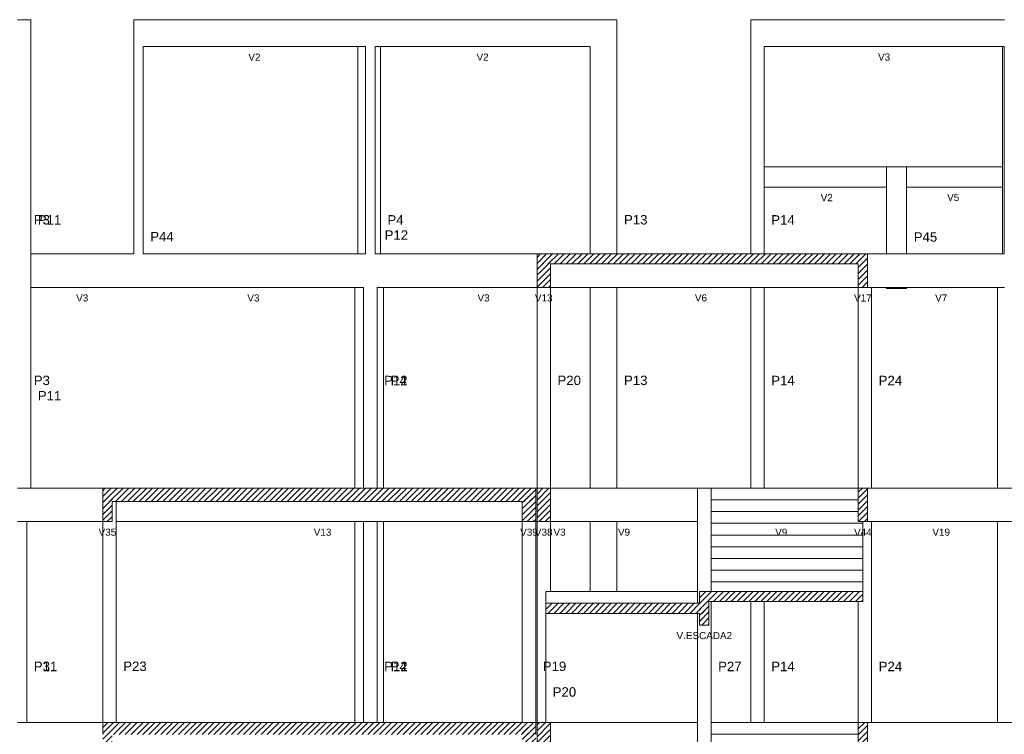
# Model space of a CAD drawing. Header units: millimetres. Extents: x 10 to 1250, y -62 to 528.
# Tile 106 of 256: x 113 to 128, y 147 to 158. Entities that reach past the tile are written whole.
import ezdxf

# ---------------------------------------------------------------- set-up
doc = ezdxf.new("R2010")
doc.units = ezdxf.units.MM
doc.header["$LTSCALE"] = 0.05
for name, color, linetype, lineweight in [('FO-Cotas', 5, 'Continuous', 5), ('FO-Níveis', 9, 'Continuous', 5), ('FO-Pilares pré-moldados', 3, 'Continuous', 20), ('FO-Seção das fundações', 9, 'Continuous', 5), ('FO-Títulos', 7, 'Continuous', 5)]:
    doc.layers.add(name, color=color, linetype=linetype, lineweight=lineweight)
doc.styles.add('Arial', font='arial.ttf')
pattern_1 = [(45, (-96.81562, -34.92108), (-0.08838835, 0.08838835), [])]

# ---------------------------------------------------------------- blocks, each defined once
blk = doc.blocks.new('AAA')
at = {"layer": 'FO-Níveis', "linetype": 'Continuous'}
h = blk.add_hatch(dxfattribs=at)
h.set_pattern_fill('ANSI31', color=256, style=0)
h.set_pattern_definition(pattern_1)
h.paths.add_polyline_path([(-39.9039, 39.2821), (-30.0239, 39.2821), (-30.0239, 39.5821), (-39.9039, 39.5821), (-39.9039, 39.2821)])
h = blk.add_hatch(dxfattribs=at)
h.set_pattern_fill('ANSI31', color=256, style=0)
h.set_pattern_definition(pattern_1)
h.paths.add_polyline_path([(-39.9039, 38.5821), (-39.5039, 38.5821), (-39.5039, 39.5821), (-39.9039, 39.5821), (-39.9039, 38.5821)])
h = blk.add_hatch(dxfattribs=at)
h.set_pattern_fill('ANSI31', color=256, style=0)
h.set_pattern_definition(pattern_1)
h.paths.add_polyline_path([(-30.3039, 38.5821), (-30.0239, 38.5821), (-30.0239, 39.5821), (-30.3039, 39.5821), (-30.3039, 38.5821)])
h = blk.add_hatch(dxfattribs=at)
h.set_pattern_fill('ANSI31', color=256, style=0)
h.set_pattern_definition(pattern_1)
h.paths.add_polyline_path([(-52.8839, 32.1821), (-39.9439, 32.1821), (-39.9439, 32.5821), (-52.8839, 32.5821), (-52.8839, 32.1821)])
h = blk.add_hatch(dxfattribs=at)
h.set_pattern_fill('ANSI31', color=256, style=0)
h.set_pattern_definition(pattern_1)
h.paths.add_polyline_path([(-52.8839, 31.5821), (-52.6039, 31.5821), (-52.6039, 32.5821), (-52.8839, 32.5821), (-52.8839, 31.5821)])
h = blk.add_hatch(dxfattribs=at)
h.set_pattern_fill('ANSI31', color=256, style=0)
h.set_pattern_definition(pattern_1)
h.paths.add_polyline_path([(-40.3439, 31.5821), (-39.9439, 31.5821), (-39.9439, 32.5821), (-40.3439, 32.5821), (-40.3439, 31.5821)])
h = blk.add_hatch(dxfattribs=at)
h.set_pattern_fill('ANSI31', color=256, style=0)
h.set_pattern_definition(pattern_1)
h.paths.add_polyline_path([(-39.9039, 31.5821), (-39.5039, 31.5821), (-39.5039, 32.5821), (-39.9039, 32.5821), (-39.9039, 31.5821)])
h = blk.add_hatch(dxfattribs=at)
h.set_pattern_fill('ANSI31', color=256, style=0)
h.set_pattern_definition(pattern_1)
h.paths.add_polyline_path([(-30.3039, 31.5821), (-30.0239, 31.5821), (-30.0239, 32.5821), (-30.3039, 32.5821), (-30.3039, 31.5821)])
h = blk.add_hatch(dxfattribs=at)
h.set_pattern_fill('ANSI31', color=256, style=0)
h.set_pattern_definition(pattern_1)
h.paths.add_polyline_path([(-35.0439, 29.1921), (-30.1639, 29.1921), (-30.1639, 29.4921), (-35.0439, 29.4921), (-35.0439, 29.1921)])
h = blk.add_hatch(dxfattribs=at)
h.set_pattern_fill('ANSI31', color=256, style=0)
h.set_pattern_definition(pattern_1)
h.paths.add_polyline_path([(-35.0439, 28.4921), (-34.7639, 28.4921), (-34.7639, 29.4921), (-35.0439, 29.4921), (-35.0439, 28.4921)])
h = blk.add_hatch(dxfattribs=at)
h.set_pattern_fill('ANSI31', color=256, style=0)
h.set_pattern_definition(pattern_1)
h.paths.add_polyline_path([(-39.6439, 28.8421), (-34.7639, 28.8421), (-34.7639, 29.1421), (-39.6439, 29.1421), (-39.6439, 28.8421)])
h = blk.add_hatch(dxfattribs=at)
h.set_pattern_fill('ANSI31', color=256, style=0)
h.set_pattern_definition(pattern_1)
h.paths.add_polyline_path([(-52.8839, 25.2221), (-39.9438, 25.2221), (-39.9438, 25.5821), (-52.8839, 25.5821), (-52.8839, 25.2221)])
h = blk.add_hatch(dxfattribs=at)
h.set_pattern_fill('ANSI31', color=256, style=0)
h.set_pattern_definition(pattern_1)
h.paths.add_polyline_path([(-52.8839, 24.5821), (-52.6039, 24.5821), (-52.6039, 25.5821), (-52.8839, 25.5821), (-52.8839, 24.5821)])
h = blk.add_hatch(dxfattribs=at)
h.set_pattern_fill('ANSI31', color=256, style=0)
h.set_pattern_definition(pattern_1)
h.paths.add_polyline_path([(-40.3439, 24.5821), (-39.9439, 24.5821), (-39.9439, 25.5821), (-40.3439, 25.5821), (-40.3439, 24.5821)])
h = blk.add_hatch(dxfattribs=at)
h.set_pattern_fill('ANSI31', color=256, style=0)
h.set_pattern_definition(pattern_1)
h.paths.add_polyline_path([(-39.9039, 24.5821), (-39.5039, 24.5821), (-39.5039, 25.5821), (-39.9039, 25.5821), (-39.9039, 24.5821)])
h = blk.add_hatch(dxfattribs=at)
h.set_pattern_fill('ANSI31', color=256, style=0)
h.set_pattern_definition(pattern_1)
h.paths.add_polyline_path([(-30.3039, 24.5821), (-30.0239, 24.5821), (-30.0239, 25.5821), (-30.3039, 25.5821), (-30.3039, 24.5821)])
at = {"layer": 'FO-Cotas'}
for p, q in [((-55.1559, 46.5821), (-55.4359, 46.5821)), ((-55.0359, 46.5821), (-55.1559, 46.5821)), ((-55.0359, 42.1821), (-55.0359, 46.5821)), ((-51.9559, 46.5821), (-51.9559, 45.7821)), ((-51.7044, 46.5821), (-51.9559, 46.5821)), ((-51.6759, 46.5821), (-51.7044, 46.5821)), ((-45.2554, 46.5821), (-51.6759, 46.5821)), ((-45.2308, 46.5821), (-45.2554, 46.5821)), ((-45.1738, 46.5821), (-45.2308, 46.5821)), ((-45.0259, 46.5821), (-45.1738, 46.5821)), ((-44.7459, 46.5821), (-45.0259, 46.5821)), ((-44.6434, 46.5821), (-44.7459, 46.5821)), ((-44.5862, 46.5821), (-44.6434, 46.5821)), ((-38.3159, 46.5821), (-44.5862, 46.5821)), ((-37.9444, 46.5821), (-38.3159, 46.5821)), ((-37.9159, 46.5821), (-37.9444, 46.5821)), ((-37.8874, 46.5821), (-37.9159, 46.5821)), ((-37.7959, 46.5821), (-37.8874, 46.5821)), ((-37.5159, 46.5821), (-37.7959, 46.5821)), ((-37.5159, 45.7821), (-37.5159, 46.5821)), ((-33.5159, 46.5821), (-33.5159, 45.7821)), ((-33.2359, 46.5821), (-33.5159, 46.5821)), ((-33.1443, 46.5821), (-33.2359, 46.5821)), ((-33.1159, 46.5821), (-33.1443, 46.5821)), ((-25.9882, 46.5821), (-33.1159, 46.5821)), ((-25.9439, 46.5821), (-25.9882, 46.5821)), ((-25.9313, 46.5821), (-25.9439, 46.5821)), ((-51.9559, 45.7821), (-51.9559, 42.1821)), ((-51.6759, 45.7821), (-45.2554, 45.7821)), ((-51.6759, 42.1821), (-51.6759, 45.7821)), ((-45.2554, 45.7821), (-45.2554, 42.1821)), ((-45.2554, 45.7821), (-45.2308, 45.7821)), ((-45.2308, 45.7821), (-45.1738, 45.7821)), ((-45.1738, 45.7821), (-45.0259, 45.7821)), ((-45.0259, 45.7821), (-45.0259, 42.1821)), ((-44.7459, 45.7821), (-44.6434, 45.7821)), ((-44.7459, 42.1821), (-44.7459, 45.7821)), ((-44.6434, 45.7821), (-44.5862, 45.7821)), ((-44.5862, 42.1821), (-44.5862, 45.7821)), ((-44.5862, 45.7821), (-38.3159, 45.7821)), ((-38.3159, 45.7821), (-38.3159, 42.1821)), ((-37.5159, 42.1821), (-37.5159, 45.7821)), ((-33.5159, 45.7821), (-33.5159, 42.1821)), ((-33.1159, 45.7821), (-25.9882, 45.7821)), ((-33.1159, 42.1821), (-33.1159, 45.7821)), ((-25.9882, 45.7821), (-25.9882, 42.1821)), ((-25.9882, 45.7821), (-25.9439, 45.7821)), ((-25.9439, 45.7821), (-25.9439, 42.1821)), ((-55.0359, 39.5821), (-55.0359, 42.1821)), ((-51.9559, 42.1821), (-51.9559, 39.5821)), ((-51.6759, 39.5821), (-51.6759, 42.1821)), ((-45.2554, 42.1821), (-45.2554, 39.5821)), ((-45.0259, 42.1821), (-45.0259, 39.5821)), ((-44.7459, 39.5821), (-44.7459, 42.1821)), ((-44.5862, 39.5821), (-44.5862, 42.1821)), ((-38.3159, 42.1821), (-38.3159, 39.5821)), ((-37.5159, 39.5821), (-37.5159, 42.1821)), ((-33.5159, 42.1821), (-33.5159, 41.5821)), ((-29.4559, 42.1821), (-33.1159, 42.1821)), ((-33.1159, 42.1821), (-33.1159, 41.5821)), ((-29.4559, 42.1821), (-29.4559, 41.5821)), ((-29.1359, 42.1821), (-29.4559, 42.1821)), ((-29.0244, 42.1821), (-29.1359, 42.1821)), ((-28.9675, 42.1821), (-29.0244, 42.1821)), ((-28.8559, 42.1821), (-28.9675, 42.1821)), ((-28.8559, 41.5821), (-28.8559, 42.1821)), ((-25.9882, 42.1821), (-28.8559, 42.1821)), ((-25.9882, 42.1821), (-25.9882, 41.5821)), ((-25.9439, 42.1821), (-25.9439, 41.5821)), ((-33.5159, 41.5821), (-33.5159, 39.5821)), ((-33.1159, 39.5821), (-33.1159, 41.5821)), ((-33.1159, 41.5821), (-29.4559, 41.5821)), ((-29.4559, 41.5821), (-29.4559, 39.5821)), ((-28.8559, 39.5821), (-28.8559, 41.5821)), ((-28.8559, 41.5821), (-25.9882, 41.5821)), ((-25.9882, 41.5821), (-25.9882, 39.5821)), ((-25.9439, 41.5821), (-25.9439, 39.5821)), ((-51.9844, 39.5821), (-55.0359, 39.5821)), ((-55.0359, 38.5821), (-55.0359, 39.5821)), ((-51.9559, 39.5821), (-51.9844, 39.5821)), ((-45.3533, 39.5821), (-51.6759, 39.5821)), ((-45.3286, 39.5821), (-45.3533, 39.5821)), ((-45.2717, 39.5821), (-45.3286, 39.5821)), ((-45.2554, 39.5821), (-45.2717, 39.5821)), ((-45.0859, 39.5821), (-45.2554, 39.5821)), ((-45.0259, 39.5821), (-45.0859, 39.5821)), ((-44.6859, 39.5821), (-44.7459, 39.5821)), ((-44.5862, 39.5821), (-44.6859, 39.5821)), ((-44.5454, 39.5821), (-44.5862, 39.5821)), ((-44.4884, 39.5821), (-44.5454, 39.5821)), ((-39.9039, 39.5821), (-44.4884, 39.5821)), ((-29.9039, 39.5821), (-30.0239, 39.5821)), ((-29.4559, 39.5821), (-29.9039, 39.5821)), ((-29.1359, 39.5821), (-29.4559, 39.5821)), ((-29.0243, 39.5821), (-29.1359, 39.5821)), ((-28.9675, 39.5821), (-29.0243, 39.5821)), ((-28.8559, 39.5821), (-28.9675, 39.5821)), ((-26.1439, 39.5821), (-28.8559, 39.5821)), ((-25.9882, 39.5821), (-26.1439, 39.5821)), ((-25.9439, 39.5821), (-25.9882, 39.5821)), ((-25.9312, 39.5821), (-25.9439, 39.5821)), ((-55.0359, 38.5821), (-51.9844, 38.5821)), ((-55.0359, 32.5821), (-55.0359, 38.5821)), ((-51.9844, 38.5821), (-51.9559, 38.5821)), ((-51.9275, 38.5821), (-51.9559, 38.5821)), ((-51.7044, 38.5821), (-51.9275, 38.5821)), ((-51.6759, 38.5821), (-51.7044, 38.5821)), ((-51.6759, 38.5821), (-45.3533, 38.5821)), ((-45.3533, 38.5821), (-45.3533, 32.5821)), ((-45.3533, 38.5821), (-45.3286, 38.5821)), ((-45.3286, 38.5821), (-45.2717, 38.5821)), ((-45.2717, 38.5821), (-45.0859, 38.5821)), ((-45.0859, 38.5821), (-45.0859, 32.5821)), ((-44.6859, 38.5821), (-44.5454, 38.5821)), ((-44.6859, 32.5821), (-44.6859, 38.5821)), ((-44.5454, 38.5821), (-44.4884, 38.5821)), ((-44.4884, 32.5821), (-44.4884, 38.5821)), ((-44.4884, 38.5821), (-39.9039, 38.5821)), ((-39.9039, 38.5821), (-39.9039, 32.5821)), ((-39.5039, 32.5821), (-39.5039, 38.5821)), ((-39.5039, 38.5821), (-38.3159, 38.5821)), ((-38.3159, 38.5821), (-38.3159, 32.5821)), ((-38.3159, 38.5821), (-37.9444, 38.5821)), ((-37.9444, 38.5821), (-37.9159, 38.5821)), ((-37.9159, 38.5821), (-37.8875, 38.5821)), ((-37.8875, 38.5821), (-37.7959, 38.5821)), ((-37.7959, 38.5821), (-37.5159, 38.5821)), ((-37.5159, 32.5821), (-37.5159, 38.5821)), ((-37.5159, 38.5821), (-37.4767, 38.5821)), ((-37.4767, 38.5821), (-37.3367, 38.5821)), ((-37.3367, 38.5821), (-37.1967, 38.5821)), ((-37.1967, 38.5821), (-33.5159, 38.5821)), ((-33.5159, 38.5821), (-33.5159, 32.5821)), ((-33.5159, 38.5821), (-33.2359, 38.5821)), ((-33.2359, 38.5821), (-33.1443, 38.5821)), ((-33.1443, 38.5821), (-33.1159, 38.5821)), ((-33.1159, 32.5821), (-33.1159, 38.5821)), ((-33.1159, 38.5821), (-30.3039, 38.5821)), ((-30.3039, 38.5821), (-30.3039, 32.5821)), ((-30.0239, 38.5821), (-29.9039, 38.5821)), ((-29.9039, 32.5821), (-29.9039, 38.5821)), ((-29.9039, 38.5821), (-29.4559, 38.5821)), ((-29.4559, 38.5821), (-29.4559, 38.5531)), ((-29.4559, 38.5821), (-29.1359, 38.5821)), ((-28.8559, 38.5531), (-29.4559, 38.5531)), ((-29.1359, 38.5821), (-29.0243, 38.5821)), ((-29.0243, 38.5821), (-28.9675, 38.5821)), ((-28.9675, 38.5821), (-28.8559, 38.5821)), ((-28.8559, 38.5531), (-28.8559, 38.5821)), ((-28.8559, 38.5821), (-26.1439, 38.5821)), ((-26.1439, 38.5821), (-26.1439, 32.5821)), ((-26.1439, 38.5821), (-25.9882, 38.5821)), ((-25.9882, 38.5821), (-25.9312, 38.5821)), ((-55.2959, 32.5821), (-55.4359, 32.5821)), ((-55.2128, 32.5821), (-55.2959, 32.5821)), ((-55.1559, 32.5821), (-55.2128, 32.5821)), ((-55.0359, 32.5821), (-55.1559, 32.5821)), ((-52.8839, 32.5821), (-55.0359, 32.5821)), ((-39.9039, 32.5821), (-39.9439, 32.5821)), ((-38.3159, 32.5821), (-39.5039, 32.5821)), ((-37.9444, 32.5821), (-38.3159, 32.5821)), ((-37.9159, 32.5821), (-37.9444, 32.5821)), ((-37.8875, 32.5821), (-37.9159, 32.5821)), ((-37.7959, 32.5821), (-37.8875, 32.5821)), ((-37.5159, 32.5821), (-37.7959, 32.5821)), ((-37.4359, 32.5821), (-37.5159, 32.5821)), ((-37.2959, 32.5821), (-37.4359, 32.5821)), ((-37.1559, 32.5821), (-37.2959, 32.5821)), ((-35.1039, 32.5821), (-37.1559, 32.5821)), ((-35.1039, 32.5821), (-35.1039, 31.5821)), ((-35.0439, 32.5821), (-35.1039, 32.5821)), ((-34.9039, 32.5821), (-35.0439, 32.5821)), ((-34.7639, 32.5821), (-34.9039, 32.5821)), ((-34.7039, 32.5821), (-34.7639, 32.5821)), ((-33.5159, 32.5821), (-34.7039, 32.5821)), ((-34.7039, 32.2321), (-34.7039, 32.5821)), ((-33.2359, 32.5821), (-33.5159, 32.5821)), ((-33.1444, 32.5821), (-33.2359, 32.5821)), ((-33.1159, 32.5821), (-33.1444, 32.5821)), ((-30.3039, 32.5821), (-33.1159, 32.5821)), ((-29.9039, 32.5821), (-30.0239, 32.5821)), ((-29.1359, 32.5821), (-29.9039, 32.5821)), ((-29.0244, 32.5821), (-29.1359, 32.5821)), ((-28.9959, 32.5821), (-29.0244, 32.5821)), ((-28.9675, 32.5821), (-28.9959, 32.5821)), ((-28.8559, 32.5821), (-28.9675, 32.5821)), ((-26.1439, 32.5821), (-28.8559, 32.5821)), ((-25.6239, 32.5821), (-26.1439, 32.5821)), ((-52.4839, 32.1821), (-52.4839, 31.5821)), ((-33.5159, 32.2321), (-34.7039, 32.2321)), ((-34.7039, 31.8821), (-34.7039, 32.2321)), ((-33.2359, 32.2321), (-33.5159, 32.2321)), ((-33.1444, 32.2321), (-33.2359, 32.2321)), ((-33.1159, 32.2321), (-33.1444, 32.2321)), ((-30.3039, 32.2321), (-33.1159, 32.2321)), ((-33.5159, 31.8821), (-34.7039, 31.8821)), ((-34.7039, 31.5821), (-34.7039, 31.8821)), ((-33.2359, 31.8821), (-33.5159, 31.8821)), ((-33.1444, 31.8821), (-33.2359, 31.8821)), ((-33.1159, 31.8821), (-33.1444, 31.8821)), ((-30.3039, 31.8821), (-33.1159, 31.8821)), ((-55.4359, 31.5821), (-55.2959, 31.5821)), ((-55.2959, 31.5821), (-55.2128, 31.5821)), ((-55.2128, 31.5821), (-55.1559, 31.5821)), ((-55.1559, 29.4921), (-55.1559, 31.5821)), ((-55.1559, 31.5821), (-52.8839, 31.5821)), ((-52.8839, 31.5821), (-52.8839, 29.4921)), ((-52.4839, 29.4921), (-52.4839, 31.5821)), ((-52.4839, 31.5821), (-51.9559, 31.5821)), ((-51.9559, 31.5821), (-51.8444, 31.5821)), ((-51.8444, 31.5821), (-51.8159, 31.5821)), ((-51.8159, 31.5821), (-51.7875, 31.5821)), ((-51.7875, 31.5821), (-51.6759, 31.5821)), ((-51.6759, 31.5821), (-45.3533, 31.5821)), ((-45.3533, 31.5821), (-45.3533, 29.4921)), ((-45.3533, 31.5821), (-45.3286, 31.5821)), ((-45.3286, 31.5821), (-45.2717, 31.5821)), ((-45.2717, 31.5821), (-45.0859, 31.5821)), ((-45.0859, 31.5821), (-45.0859, 29.4921)), ((-45.0859, 31.5821), (-45.0259, 31.5821)), ((-45.0259, 31.5821), (-44.7459, 31.5821)), ((-44.7459, 31.5821), (-44.6859, 31.5821)), ((-44.6859, 29.4921), (-44.6859, 31.5821)), ((-44.6859, 31.5821), (-44.5454, 31.5821)), ((-44.5454, 31.5821), (-44.4884, 31.5821)), ((-44.4884, 29.4921), (-44.4884, 31.5821)), ((-44.4884, 31.5821), (-40.3439, 31.5821)), ((-40.3439, 31.5821), (-40.3439, 29.4921)), ((-39.9439, 31.5821), (-39.9039, 31.5821)), ((-39.9439, 29.4921), (-39.9439, 31.5821)), ((-39.9039, 31.5821), (-39.9039, 29.4921)), ((-39.5039, 29.4921), (-39.5039, 31.5821)), ((-39.5039, 31.5821), (-38.3159, 31.5821)), ((-38.3159, 31.5821), (-38.3159, 29.4921)), ((-38.3159, 31.5821), (-37.9444, 31.5821)), ((-37.9444, 31.5821), (-37.9159, 31.5821)), ((-37.9159, 31.5821), (-37.8875, 31.5821)), ((-37.8875, 31.5821), (-37.7959, 31.5821)), ((-37.7959, 31.5821), (-37.5159, 31.5821)), ((-37.5159, 29.4921), (-37.5159, 31.5821)), ((-37.5159, 31.5821), (-37.4359, 31.5821)), ((-37.4359, 31.5821), (-37.2959, 31.5821)), ((-37.2959, 31.5821), (-37.1559, 31.5821)), ((-37.1559, 31.5821), (-35.1039, 31.5821)), ((-35.1039, 31.5821), (-35.1039, 29.4921)), ((-34.7039, 31.5321), (-34.7039, 31.5821)), ((-33.5159, 31.5321), (-34.7039, 31.5321)), ((-34.7039, 31.1821), (-34.7039, 31.5321)), ((-33.1159, 31.5321), (-33.5159, 31.5321)), ((-30.3039, 31.5321), (-33.1159, 31.5321)), ((-30.1639, 31.5321), (-30.3039, 31.5321)), ((-30.1639, 31.5321), (-30.1639, 31.5821)), ((-30.1639, 31.1821), (-30.1639, 31.5321)), ((-30.0239, 31.5821), (-29.9039, 31.5821)), ((-29.9039, 29.4921), (-29.9039, 31.5821)), ((-29.9039, 31.5821), (-29.1359, 31.5821)), ((-29.1359, 31.5821), (-29.0244, 31.5821)), ((-29.0244, 31.5821), (-28.9959, 31.5821)), ((-28.9959, 31.5821), (-28.9675, 31.5821)), ((-28.9675, 31.5821), (-28.8559, 31.5821)), ((-28.8559, 31.5821), (-26.1439, 31.5821)), ((-26.1439, 31.5821), (-26.1439, 29.4921)), ((-26.1439, 31.5821), (-25.6239, 31.5821)), ((-33.5159, 31.1821), (-34.7039, 31.1821)), ((-34.7039, 30.8321), (-34.7039, 31.1821)), ((-33.1159, 31.1821), (-33.5159, 31.1821)), ((-30.3039, 31.1821), (-33.1159, 31.1821)), ((-30.1639, 31.1821), (-30.3039, 31.1821)), ((-30.1639, 30.8321), (-30.1639, 31.1821)), ((-33.5159, 30.8321), (-34.7039, 30.8321)), ((-34.7039, 30.4821), (-34.7039, 30.8321)), ((-33.1159, 30.8321), (-33.5159, 30.8321)), ((-30.3039, 30.8321), (-33.1159, 30.8321)), ((-30.1639, 30.8321), (-30.3039, 30.8321)), ((-30.1639, 30.4821), (-30.1639, 30.8321)), ((-33.5159, 30.4821), (-34.7039, 30.4821)), ((-34.7039, 30.1321), (-34.7039, 30.4821)), ((-33.1159, 30.4821), (-33.5159, 30.4821)), ((-30.3039, 30.4821), (-33.1159, 30.4821)), ((-30.1639, 30.4821), (-30.3039, 30.4821)), ((-30.1639, 30.1321), (-30.1639, 30.4821)), ((-33.5159, 30.1321), (-34.7039, 30.1321)), ((-34.7039, 29.7821), (-34.7039, 30.1321)), ((-33.1159, 30.1321), (-33.5159, 30.1321)), ((-30.3039, 30.1321), (-33.1159, 30.1321)), ((-30.1639, 30.1321), (-30.3039, 30.1321)), ((-30.1639, 29.7821), (-30.1639, 30.1321)), ((-33.5159, 29.7821), (-34.7039, 29.7821)), ((-34.7039, 29.4921), (-34.7039, 29.7821)), ((-33.1159, 29.7821), (-33.5159, 29.7821)), ((-30.3039, 29.7821), (-33.1159, 29.7821)), ((-30.1639, 29.7821), (-30.3039, 29.7821)), ((-30.1639, 29.4921), (-30.1639, 29.7821)), ((-55.1559, 25.5821), (-55.1559, 29.4921)), ((-52.8839, 29.4921), (-52.8839, 25.5821)), ((-52.4839, 25.5821), (-52.4839, 29.4921)), ((-45.3533, 29.4921), (-45.3533, 25.5821)), ((-45.0859, 29.4921), (-45.0859, 25.5821)), ((-44.6859, 25.5821), (-44.6859, 29.4921)), ((-44.4884, 25.5821), (-44.4884, 29.4921)), ((-40.3439, 29.4921), (-40.3439, 25.5821)), ((-39.9439, 25.5821), (-39.9439, 29.4921)), ((-39.9039, 29.4921), (-39.9039, 25.5821)), ((-39.6439, 29.4921), (-39.6439, 29.1421)), ((-39.5039, 29.4921), (-39.6439, 29.4921)), ((-38.3159, 29.4921), (-39.5039, 29.4921)), ((-37.9159, 29.4921), (-38.3159, 29.4921)), ((-37.5159, 29.4921), (-37.9159, 29.4921)), ((-35.1039, 29.4921), (-37.5159, 29.4921)), ((-35.1039, 29.4921), (-35.1039, 29.1421)), ((-29.9039, 25.5821), (-29.9039, 29.4921)), ((-26.1439, 29.4921), (-26.1439, 25.5821)), ((-34.7039, 25.5821), (-34.7039, 29.1921)), ((-33.5159, 29.1921), (-33.5159, 25.5821)), ((-33.1159, 25.5821), (-33.1159, 29.1921)), ((-30.3039, 29.1921), (-30.3039, 25.5821)), ((-39.6439, 28.8421), (-39.6439, 25.5821)), ((-35.1039, 28.8421), (-35.1039, 25.5821)), ((-55.2959, 25.5821), (-55.4359, 25.5821)), ((-55.2128, 25.5821), (-55.2959, 25.5821)), ((-55.1559, 25.5821), (-55.2128, 25.5821)), ((-52.8839, 25.5821), (-55.1559, 25.5821)), ((-39.9039, 25.5821), (-39.9438, 25.5821)), ((-39.5039, 25.5821), (-38.3159, 25.5821)), ((-38.3159, 25.5821), (-37.9444, 25.5821)), ((-37.9444, 25.5821), (-37.9159, 25.5821)), ((-37.9159, 25.5821), (-37.8875, 25.5821)), ((-37.8875, 25.5821), (-37.7959, 25.5821)), ((-37.7959, 25.5821), (-37.5159, 25.5821)), ((-37.5159, 25.5821), (-37.4759, 25.5821)), ((-37.4759, 25.5821), (-37.3359, 25.5821)), ((-37.3359, 25.5821), (-37.1959, 25.5821)), ((-37.1959, 25.5821), (-35.1039, 25.5821)), ((-35.1039, 25.5821), (-35.1039, 24.5821)), ((-33.5159, 25.5821), (-34.7039, 25.5821)), ((-34.7039, 25.2321), (-34.7039, 25.5821)), ((-33.2359, 25.5821), (-33.5159, 25.5821)), ((-33.1444, 25.5821), (-33.2359, 25.5821)), ((-33.1159, 25.5821), (-33.1444, 25.5821)), ((-30.3039, 25.5821), (-33.1159, 25.5821)), ((-29.9039, 25.5821), (-30.0239, 25.5821)), ((-29.1359, 25.5821), (-29.9039, 25.5821)), ((-29.0244, 25.5821), (-29.1359, 25.5821)), ((-28.9959, 25.5821), (-29.0244, 25.5821)), ((-28.9675, 25.5821), (-28.9959, 25.5821)), ((-28.8559, 25.5821), (-28.9675, 25.5821)), ((-26.1439, 25.5821), (-28.8559, 25.5821)), ((-25.6239, 25.5821), (-26.1439, 25.5821)), ((-33.5159, 25.2321), (-34.7039, 25.2321)), ((-34.7039, 24.8821), (-34.7039, 25.2321)), ((-33.2359, 25.2321), (-33.5159, 25.2321)), ((-33.1444, 25.2321), (-33.2359, 25.2321)), ((-33.1159, 25.2321), (-33.1444, 25.2321)), ((-30.3039, 25.2321), (-33.1159, 25.2321))]:
    blk.add_line(p, q, dxfattribs=at)
at = {"layer": 'FO-Títulos'}
for p, q in [((-39.9039, 39.5821), (-39.9039, 39.2821)), ((-39.7039, 39.5821), (-39.9039, 39.5821)), ((-39.5039, 39.5821), (-39.7039, 39.5821)), ((-38.3159, 39.5821), (-39.5039, 39.5821)), ((-37.9444, 39.5821), (-38.3159, 39.5821)), ((-37.9159, 39.5821), (-37.9444, 39.5821)), ((-37.8875, 39.5821), (-37.9159, 39.5821)), ((-37.7959, 39.5821), (-37.8875, 39.5821)), ((-37.5159, 39.5821), (-37.7959, 39.5821)), ((-37.4767, 39.5821), (-37.5159, 39.5821)), ((-37.3367, 39.5821), (-37.4767, 39.5821)), ((-37.1967, 39.5821), (-37.3367, 39.5821)), ((-33.5159, 39.5821), (-37.1967, 39.5821)), ((-33.2359, 39.5821), (-33.5159, 39.5821)), ((-33.1443, 39.5821), (-33.2359, 39.5821)), ((-33.1159, 39.5821), (-33.1443, 39.5821)), ((-30.3039, 39.5821), (-33.1159, 39.5821)), ((-30.1639, 39.5821), (-30.3039, 39.5821)), ((-30.0239, 39.5821), (-30.1639, 39.5821)), ((-30.0239, 39.2821), (-30.0239, 39.5821)), ((-39.9039, 39.2821), (-39.9039, 38.5821)), ((-39.5039, 38.5821), (-39.5039, 39.2821)), ((-39.5039, 39.2821), (-38.3159, 39.2821)), ((-38.3159, 39.2821), (-37.9444, 39.2821)), ((-37.9444, 39.2821), (-37.9159, 39.2821)), ((-37.9159, 39.2821), (-37.8875, 39.2821)), ((-37.8875, 39.2821), (-37.7959, 39.2821)), ((-37.7959, 39.2821), (-37.5159, 39.2821)), ((-37.5159, 39.2821), (-37.4767, 39.2821)), ((-37.4767, 39.2821), (-37.3367, 39.2821)), ((-37.3367, 39.2821), (-37.1967, 39.2821)), ((-37.1967, 39.2821), (-33.5159, 39.2821)), ((-33.5159, 39.2821), (-33.2359, 39.2821)), ((-33.2359, 39.2821), (-33.1443, 39.2821)), ((-33.1443, 39.2821), (-33.1159, 39.2821)), ((-33.1159, 39.2821), (-30.3039, 39.2821)), ((-30.3039, 39.2821), (-30.3039, 38.5821)), ((-30.0239, 38.5821), (-30.0239, 39.2821)), ((-39.9039, 38.5821), (-39.7039, 38.5821)), ((-39.7039, 38.5821), (-39.5039, 38.5821)), ((-30.3039, 38.5821), (-30.1639, 38.5821)), ((-30.1639, 38.5821), (-30.0239, 38.5821)), ((-52.8839, 32.5821), (-52.8839, 32.1821)), ((-52.7439, 32.5821), (-52.8839, 32.5821)), ((-52.6039, 32.5821), (-52.7439, 32.5821)), ((-52.4839, 32.5821), (-52.6039, 32.5821)), ((-51.9559, 32.5821), (-52.4839, 32.5821)), ((-51.8444, 32.5821), (-51.9559, 32.5821)), ((-51.8159, 32.5821), (-51.8444, 32.5821)), ((-51.7875, 32.5821), (-51.8159, 32.5821)), ((-51.6759, 32.5821), (-51.7875, 32.5821)), ((-45.3533, 32.5821), (-51.6759, 32.5821)), ((-45.3286, 32.5821), (-45.3533, 32.5821)), ((-45.2717, 32.5821), (-45.3286, 32.5821)), ((-45.0859, 32.5821), (-45.2717, 32.5821)), ((-45.0259, 32.5821), (-45.0859, 32.5821)), ((-44.7459, 32.5821), (-45.0259, 32.5821)), ((-44.6859, 32.5821), (-44.7459, 32.5821)), ((-44.5454, 32.5821), (-44.6859, 32.5821)), ((-44.4884, 32.5821), (-44.5454, 32.5821)), ((-40.3439, 32.5821), (-44.4884, 32.5821)), ((-40.1439, 32.5821), (-40.3439, 32.5821)), ((-39.9439, 32.5821), (-40.1439, 32.5821)), ((-39.9439, 32.1821), (-39.9439, 32.5821)), ((-39.9039, 32.5821), (-39.9039, 31.5821)), ((-39.7039, 32.5821), (-39.9039, 32.5821)), ((-39.5039, 32.5821), (-39.7039, 32.5821)), ((-39.5039, 31.5821), (-39.5039, 32.5821)), ((-30.3039, 32.5821), (-30.3039, 32.2321)), ((-30.1639, 32.5821), (-30.3039, 32.5821)), ((-30.0239, 32.5821), (-30.1639, 32.5821)), ((-30.0239, 31.5821), (-30.0239, 32.5821)), ((-52.8839, 32.1821), (-52.8839, 31.5821)), ((-52.6039, 31.5821), (-52.6039, 32.1821)), ((-52.6039, 32.1821), (-52.4839, 32.1821)), ((-52.4839, 32.1821), (-51.9559, 32.1821)), ((-51.9559, 32.1821), (-51.8444, 32.1821)), ((-51.8444, 32.1821), (-51.8159, 32.1821)), ((-51.8159, 32.1821), (-51.7875, 32.1821)), ((-51.7875, 32.1821), (-51.6759, 32.1821)), ((-51.6759, 32.1821), (-45.3533, 32.1821)), ((-45.3533, 32.1821), (-45.3286, 32.1821)), ((-45.3286, 32.1821), (-45.2717, 32.1821)), ((-45.2717, 32.1821), (-45.0859, 32.1821)), ((-45.0859, 32.1821), (-45.0259, 32.1821)), ((-45.0259, 32.1821), (-44.7459, 32.1821)), ((-44.7459, 32.1821), (-44.6859, 32.1821)), ((-44.6859, 32.1821), (-44.5454, 32.1821)), ((-44.5454, 32.1821), (-44.4884, 32.1821)), ((-44.4884, 32.1821), (-40.3439, 32.1821)), ((-40.3439, 32.1821), (-40.3439, 31.5821)), ((-39.9439, 31.5821), (-39.9439, 32.1821)), ((-30.3039, 32.2321), (-30.3039, 31.8821)), ((-30.3039, 31.8821), (-30.3039, 31.5821)), ((-52.8839, 31.5821), (-52.7439, 31.5821)), ((-52.7439, 31.5821), (-52.6039, 31.5821)), ((-40.3439, 31.5821), (-40.1439, 31.5821)), ((-40.1439, 31.5821), (-39.9439, 31.5821)), ((-39.9039, 31.5821), (-39.7039, 31.5821)), ((-39.7039, 31.5821), (-39.5039, 31.5821)), ((-30.3039, 31.5821), (-30.1639, 31.5821)), ((-30.1639, 31.5821), (-30.0239, 31.5821)), ((-35.0439, 29.4921), (-35.0439, 29.1921)), ((-34.9039, 29.4921), (-35.0439, 29.4921)), ((-34.7639, 29.4921), (-34.9039, 29.4921)), ((-34.7039, 29.4921), (-34.7639, 29.4921)), ((-33.5159, 29.4921), (-34.7039, 29.4921)), ((-33.1159, 29.4921), (-33.5159, 29.4921)), ((-30.3039, 29.4921), (-33.1159, 29.4921)), ((-30.1639, 29.4921), (-30.3039, 29.4921)), ((-30.1639, 29.4321), (-30.1639, 29.4921)), ((-30.1639, 29.1921), (-30.1639, 29.4321)), ((-39.6439, 29.1421), (-39.6439, 28.8421)), ((-39.5039, 29.1421), (-39.6439, 29.1421)), ((-38.3159, 29.1421), (-39.5039, 29.1421)), ((-37.9159, 29.1421), (-38.3159, 29.1421)), ((-37.5159, 29.1421), (-37.9159, 29.1421)), ((-35.1039, 29.1421), (-37.5159, 29.1421)), ((-35.0439, 29.1421), (-35.1039, 29.1421)), ((-35.0439, 29.1921), (-35.0439, 29.1421)), ((-34.7639, 29.1421), (-34.7639, 29.1921)), ((-34.7639, 29.1921), (-34.7039, 29.1921)), ((-34.7639, 28.8421), (-34.7639, 29.1421)), ((-34.7039, 29.1921), (-33.5159, 29.1921)), ((-33.5159, 29.1921), (-33.1159, 29.1921)), ((-33.1159, 29.1921), (-30.3039, 29.1921)), ((-30.3039, 29.1921), (-30.1639, 29.1921)), ((-39.6439, 28.8421), (-39.5039, 28.8421)), ((-39.5039, 28.8421), (-38.3159, 28.8421)), ((-38.3159, 28.8421), (-37.9159, 28.8421)), ((-37.9159, 28.8421), (-37.5159, 28.8421)), ((-37.5159, 28.8421), (-35.1039, 28.8421)), ((-35.1039, 28.8421), (-35.0439, 28.8421)), ((-35.0439, 28.8421), (-35.0439, 28.4921)), ((-34.7639, 28.4921), (-34.7639, 28.8421)), ((-35.0439, 28.4921), (-34.9039, 28.4921)), ((-34.9039, 28.4921), (-34.7639, 28.4921)), ((-52.8839, 25.5821), (-52.8839, 25.2221)), ((-52.7439, 25.5821), (-52.8839, 25.5821)), ((-52.6039, 25.5821), (-52.7439, 25.5821)), ((-52.4839, 25.5821), (-52.6039, 25.5821)), ((-51.9559, 25.5821), (-52.4839, 25.5821)), ((-51.8444, 25.5821), (-51.9559, 25.5821)), ((-51.8159, 25.5821), (-51.8444, 25.5821)), ((-51.7875, 25.5821), (-51.8159, 25.5821)), ((-51.6759, 25.5821), (-51.7875, 25.5821)), ((-45.3533, 25.5821), (-51.6759, 25.5821)), ((-45.3286, 25.5821), (-45.3533, 25.5821)), ((-45.2717, 25.5821), (-45.3286, 25.5821)), ((-45.0859, 25.5821), (-45.2717, 25.5821)), ((-45.0259, 25.5821), (-45.0859, 25.5821)), ((-44.7459, 25.5821), (-45.0259, 25.5821)), ((-44.6859, 25.5821), (-44.7459, 25.5821)), ((-44.5454, 25.5821), (-44.6859, 25.5821)), ((-44.4884, 25.5821), (-44.5454, 25.5821)), ((-40.3439, 25.5821), (-44.4884, 25.5821)), ((-40.3437, 25.5821), (-40.3439, 25.5821)), ((-40.1439, 25.5821), (-40.3437, 25.5821)), ((-40.1437, 25.5821), (-40.1439, 25.5821)), ((-39.9438, 25.5821), (-40.1437, 25.5821)), ((-39.9438, 25.2221), (-39.9438, 25.5821)), ((-39.9039, 25.5821), (-39.9039, 24.5821)), ((-39.7039, 25.5821), (-39.9039, 25.5821)), ((-39.6439, 25.5821), (-39.7039, 25.5821)), ((-39.5039, 25.5821), (-39.6439, 25.5821)), ((-39.5039, 24.5821), (-39.5039, 25.5821)), ((-30.3039, 25.5821), (-30.3039, 25.2321)), ((-30.1639, 25.5821), (-30.3039, 25.5821)), ((-30.0239, 25.5821), (-30.1639, 25.5821)), ((-30.0239, 24.5821), (-30.0239, 25.5821)), ((-30.3039, 25.2321), (-30.3039, 24.8821))]:
    blk.add_line(p, q, dxfattribs=at)
at = {"layer": 'FO-Pilares pré-moldados', "char_height": 0.2824, "attachment_point": 7, "line_spacing_factor": 0.798, "style": 'Arial'}
for s, insert in [('P3', (-54.9441, 40.4585)), ('P11', (-54.8241, 40.4585)), ('P4', (-44.3744, 40.4585)), ('P13', (-37.3041, 40.4585)), ('P14', (-32.9041, 40.4585)), ('P44', (-51.4641, 39.9585)), ('P12', (-44.4585, 40.0053)), ('P45', (-28.6441, 39.944)), ('P3', (-54.9441, 35.6585)), ('P12', (-44.4741, 35.6585)), ('P4', (-44.2766, 35.6585)), ('P20', (-39.2921, 35.6585)), ('P13', (-37.3041, 35.6585)), ('P14', (-32.9041, 35.6585)), ('P24', (-29.6921, 35.6585)), ('P11', (-54.8241, 35.2031)), ('P3', (-54.9441, 27.1135)), ('P11', (-54.9441, 27.1135)), ('P23', (-52.2721, 27.1135)), ('P12', (-44.4741, 27.1135)), ('P4', (-44.2766, 27.1135)), ('P19', (-39.7321, 27.1135)), ('P27', (-34.4921, 27.1135)), ('P14', (-32.9041, 27.1135)), ('P24', (-29.6921, 27.1135)), ('P20', (-39.4358, 26.3476))]:
    blk.add_mtext(s, dxfattribs=dict(at, insert=insert))
at = {"layer": 'FO-Seção das fundações', "char_height": 0.2118, "attachment_point": 8, "line_spacing_factor": 0.798, "style": 'Arial'}
for s, insert in [('V2', (-48.3509, 45.3585)), ('V2', (-41.5309, 45.3585)), ('V3', (-29.5299, 45.3585)), (' V2', (-31.2859, 41.1585)), (' V5', (-27.5063, 41.1585)), ('V3', (-53.4959, 38.1585)), ('V3', (-48.3809, 38.1585)), ('V3', (-41.5009, 38.1585)), ('V13', (-39.7039, 38.1585)), ('V6', (-35.0039, 38.1585)), ('V17', (-30.1639, 38.1585)), ('V7', (-27.8239, 38.1585)), ('V35', (-52.7439, 31.1585)), ('V13', (-46.3139, 31.1585)), ('V39', (-40.1439, 31.1585)), ('V38', (-39.7039, 31.1585)), ('V3', (-39.2299, 31.1585)), ('V9', (-37.3039, 31.1585)), ('V9', (-32.6039, 31.1585)), ('V44', (-30.1639, 31.1585)), ('V19', (-27.8239, 31.1585)), ('V.ESCADA2', (-34.9039, 28.0685))]:
    blk.add_mtext(s, dxfattribs=dict(at, insert=insert))

msp = doc.modelspace()

# ---------------------------------------------------------------- block references
at = {"xscale": 0.5, "yscale": 0.5, "zscale": 0.5}
msp.add_blockref('AAA', (140.7138, 134.5348), dxfattribs=at)

doc.saveas('drawing.dxf')
